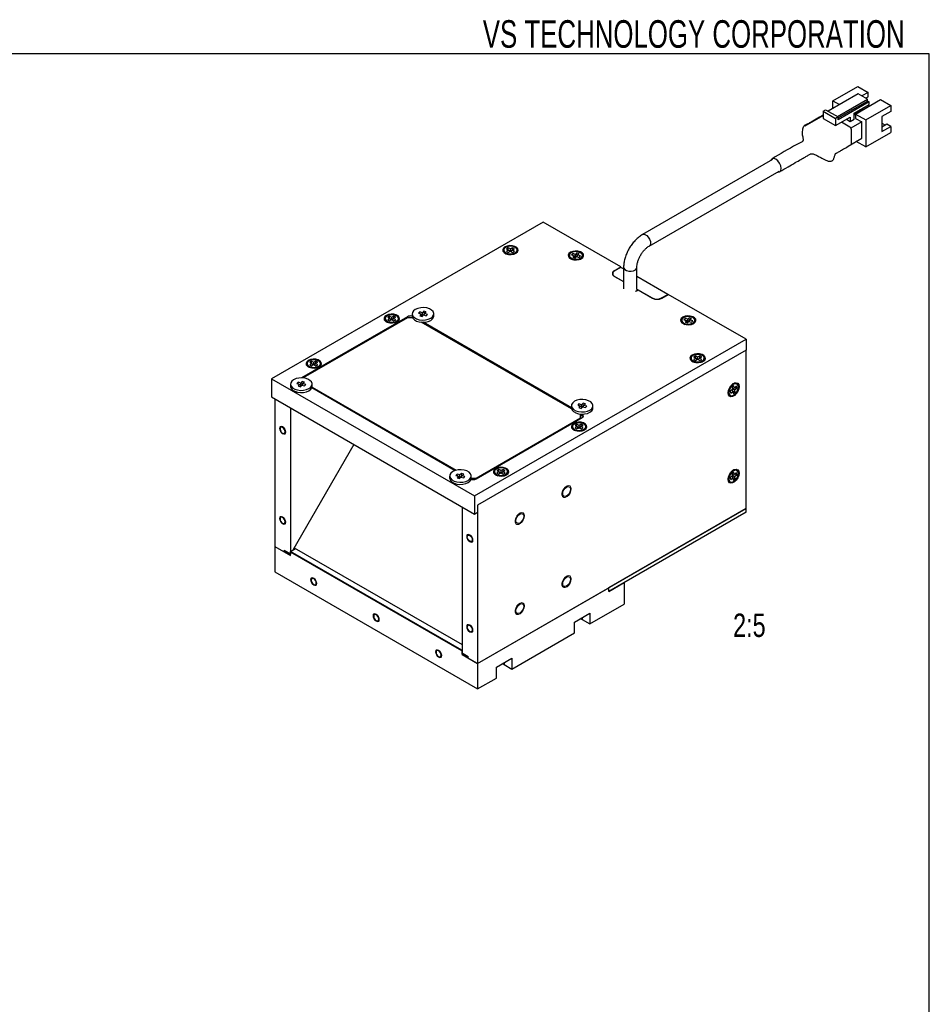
# Model space of a CAD drawing. Header units: millimetres. Extents: x 6 to 294, y 6 to 202.
# Tile 4 of 4: x 209 to 291, y 113 to 202. Entities that reach past the tile are written whole.
import ezdxf

# ---------------------------------------------------------------- set-up
doc = ezdxf.new("R2010")
doc.units = ezdxf.units.MM
doc.styles.add('SLDTEXTSTYLE0', font='TXT', dxfattribs={"width": 0.75})
doc.styles.add('SLDTEXTSTYLE2', font='TXT', dxfattribs={"width": 0.7})

msp = doc.modelspace()

# ---------------------------------------------------------------- linework, layer by layer
at = {"color": 7, "linetype": 'Continuous', "lineweight": 25}
for p, q in [((291.144, 199.039), (5.901, 199.039)), ((291.144, 6.453), (291.144, 199.039)), ((284.69, 195.425), (281.975, 193.857)), ((282.413, 194.78), (284.676, 196.086)), ((284.676, 196.086), (285.595, 195.555)), ((285.539, 194.935), (284.69, 195.425)), ((285.595, 195.555), (285.03, 195.229)), ((285.595, 195.163), (285.595, 195.555)), ((282.413, 194.11), (282.413, 194.78)), ((282.413, 194.78), (282.993, 194.445)), ((282.823, 193.368), (285.539, 194.935)), ((282.88, 193.237), (285.539, 194.772)), ((285.68, 194.69), (282.88, 193.074)), ((284.464, 193.596), (286.727, 194.902)), ((285.369, 195.033), (285.595, 195.163)), ((285.539, 194.772), (285.539, 194.935)), ((285.68, 194.69), (285.539, 194.772)), ((285.68, 194.461), (285.68, 194.69)), ((286.727, 194.902), (287.646, 194.372)), ((281.522, 193.857), (281.749, 193.988)), ((281.522, 193.857), (282.654, 193.204)), ((281.522, 193.857), (281.522, 193.204)), ((281.749, 193.988), (282.88, 193.335)), ((284.323, 193.678), (285.68, 194.461)), ((284.323, 193.122), (284.323, 193.678)), ((284.344, 193.6), (285.015, 193.988)), ((284.888, 193.939), (284.832, 193.972)), ((284.888, 193.939), (285.058, 194.037)), ((284.888, 194.004), (284.888, 193.939)), ((284.994, 194), (285.015, 193.988)), ((285.015, 193.914), (285.015, 193.988)), ((285.058, 194.037), (285.115, 194.135)), ((285.383, 193.065), (287.646, 194.372)), ((287.646, 193.825), (286.854, 193.367)), ((287.646, 194.372), (287.646, 193.825)), ((279.882, 192.518), (281.522, 193.465)), ((281.522, 193.204), (282.654, 192.551)), ((282.88, 193.335), (282.654, 193.204)), ((282.654, 192.551), (283.983, 193.318)), ((282.654, 193.204), (282.654, 192.551)), ((282.88, 193.074), (282.88, 193.335)), ((283.941, 192.412), (283.177, 192.853)), ((283.644, 193.123), (283.644, 193.122)), ((283.644, 193.122), (283.983, 192.927)), ((283.983, 193.318), (283.983, 192.927)), ((283.983, 192.927), (284.323, 193.122)), ((285.03, 192.878), (284.041, 192.307)), ((284.323, 193.612), (284.464, 193.531)), ((284.464, 193.596), (284.464, 193.204)), ((284.464, 193.596), (285.383, 193.065)), ((284.464, 193.204), (285.03, 192.878)), ((285.03, 191.408), (285.03, 192.878)), ((285.383, 193.065), (285.383, 190.616)), ((286.854, 193.367), (286.854, 192.012)), ((286.854, 192.771), (287.172, 192.587)), ((284.082, 190.893), (284.082, 192.167)), ((285.383, 190.616), (287.646, 191.922)), ((287.307, 192.665), (286.854, 192.404)), ((286.854, 192.012), (287.646, 192.469)), ((287.646, 192.469), (287.307, 192.665)), ((287.646, 192.469), (287.646, 191.922)), ((283.79, 190.692), (285.03, 191.408)), ((285.383, 190.616), (284.52, 191.114)), ((276.937, 189.47), (265.157, 182.669)), ((265.757, 181.63), (277.537, 188.431)), ((256.151, 183.798), (231.544, 169.593)), ((263.194, 179.733), (256.151, 183.798)), ((252.582, 181.267), (252.582, 181.202)), ((252.984, 181.48), (252.814, 181.382)), ((252.814, 181.382), (253.012, 181.267)), ((253.012, 181.267), (252.814, 181.153)), ((252.814, 181.153), (252.984, 181.055)), ((253.182, 181.365), (252.984, 181.48)), ((252.984, 181.284), (252.984, 181.48)), ((252.984, 181.055), (253.182, 181.17)), ((253.116, 181.132), (253.012, 181.267)), ((253.147, 181.149), (253.068, 181.195)), ((253.38, 181.48), (253.182, 181.365)), ((253.182, 181.17), (253.182, 181.365)), ((253.182, 181.17), (253.38, 181.055)), ((253.296, 181.195), (253.216, 181.149)), ((253.247, 181.132), (253.351, 181.267)), ((253.351, 181.267), (253.549, 181.382)), ((253.549, 181.153), (253.351, 181.267)), ((253.549, 181.382), (253.38, 181.48)), ((253.38, 181.284), (253.38, 181.48)), ((253.38, 181.055), (253.549, 181.153)), ((253.782, 181.202), (253.782, 181.267)), ((252.757, 180.957), (252.818, 180.922)), ((252.759, 180.956), (252.779, 180.937)), ((252.782, 180.943), (252.782, 180.936)), ((253.545, 180.922), (253.606, 180.957)), ((253.582, 180.936), (253.582, 180.943)), ((253.584, 180.937), (253.604, 180.956)), ((258.521, 180.778), (258.521, 180.712)), ((258.697, 180.467), (258.758, 180.432)), ((258.699, 180.466), (258.719, 180.447)), ((258.827, 180.948), (258.712, 180.827)), ((258.712, 180.827), (258.959, 180.75)), ((258.721, 180.453), (258.721, 180.446)), ((258.959, 180.75), (258.825, 180.608)), ((258.825, 180.608), (259.036, 180.542)), ((259.073, 180.872), (258.827, 180.948)), ((258.852, 180.783), (258.827, 180.948)), ((259.079, 180.607), (258.959, 180.75)), ((259.079, 180.607), (259.022, 180.546)), ((259.109, 180.639), (259.032, 180.662)), ((259.036, 180.542), (259.17, 180.684)), ((259.206, 181.014), (259.073, 180.872)), ((259.109, 180.639), (259.073, 180.872)), ((259.242, 180.781), (259.109, 180.639)), ((259.17, 180.684), (259.416, 180.607)), ((259.198, 180.675), (259.284, 180.806)), ((259.417, 180.948), (259.206, 181.014)), ((259.242, 180.781), (259.206, 181.014)), ((259.263, 180.774), (259.242, 180.781)), ((259.284, 180.806), (259.417, 180.948)), ((259.53, 180.729), (259.284, 180.806)), ((259.416, 180.607), (259.53, 180.729)), ((259.485, 180.432), (259.546, 180.467)), ((259.521, 180.446), (259.521, 180.453)), ((259.524, 180.447), (259.543, 180.466)), ((259.721, 180.712), (259.721, 180.778)), ((262.6, 179.39), (263.194, 179.733)), ((263.194, 179.7), (262.628, 179.373)), ((263.194, 179.7), (263.194, 179.733)), ((263.443, 179.557), (263.194, 179.7)), ((263.443, 179.7), (263.443, 177.741)), ((264.643, 177.741), (264.643, 179.7)), ((262.453, 179.129), (262.453, 179.04)), ((262.6, 178.9), (263.443, 178.414)), ((262.628, 178.884), (263.443, 178.414)), ((267.437, 177.251), (264.643, 178.864)), ((264.532, 177.54), (264.608, 177.577)), ((264.608, 177.577), (264.75, 177.659)), ((264.642, 177.721), (264.643, 177.741)), ((264.642, 177.721), (266.023, 176.924)), ((264.642, 177.721), (264.642, 177.597)), ((264.75, 177.659), (266.051, 176.908)), ((266.871, 176.924), (267.437, 177.251)), ((266.899, 176.908), (267.493, 177.251)), ((267.437, 177.251), (267.437, 177.218)), ((274.536, 173.185), (267.493, 177.251)), ((243.848, 175.226), (234.249, 169.685)), ((243.848, 175.128), (234.404, 169.676)), ((241.834, 175.063), (241.834, 174.997)), ((242.236, 175.275), (242.066, 175.177)), ((242.066, 175.177), (242.264, 175.063)), ((242.264, 175.063), (242.066, 174.948)), ((242.066, 174.948), (242.236, 174.851)), ((242.434, 175.161), (242.236, 175.275)), ((242.236, 175.079), (242.236, 175.275)), ((242.236, 174.851), (242.434, 174.965)), ((242.368, 174.927), (242.264, 175.063)), ((242.399, 174.945), (242.319, 174.991)), ((242.631, 175.275), (242.434, 175.161)), ((242.434, 174.965), (242.434, 175.161)), ((242.434, 174.965), (242.631, 174.851)), ((242.548, 174.991), (242.468, 174.945)), ((242.499, 174.927), (242.603, 175.063)), ((242.603, 175.063), (242.801, 175.177)), ((242.801, 174.948), (242.603, 175.063)), ((242.801, 175.177), (242.631, 175.275)), ((242.631, 175.079), (242.631, 175.275)), ((242.631, 174.851), (242.801, 174.948)), ((243.034, 174.997), (243.034, 175.063)), ((244.324, 175.128), (243.848, 175.128)), ((244.282, 175.487), (244.282, 175.291)), ((244.967, 175.658), (244.853, 175.536)), ((244.853, 175.536), (245.099, 175.459)), ((245.099, 175.459), (244.966, 175.317)), ((244.966, 175.317), (245.177, 175.251)), ((245.214, 175.581), (244.967, 175.658)), ((244.993, 175.493), (244.967, 175.658)), ((245.22, 175.317), (245.099, 175.459)), ((245.22, 175.317), (245.163, 175.256)), ((245.249, 175.348), (245.173, 175.372)), ((245.177, 175.251), (245.31, 175.393)), ((245.347, 175.723), (245.214, 175.581)), ((245.249, 175.348), (245.214, 175.581)), ((245.383, 175.49), (245.249, 175.348)), ((245.31, 175.393), (245.557, 175.317)), ((245.339, 175.385), (245.425, 175.515)), ((245.558, 175.657), (245.347, 175.723)), ((245.383, 175.49), (245.347, 175.723)), ((245.404, 175.484), (245.383, 175.49)), ((245.425, 175.515), (245.558, 175.657)), ((245.671, 175.438), (245.425, 175.515)), ((245.557, 175.317), (245.671, 175.438)), ((246.242, 175.291), (246.242, 175.487)), ((268.704, 174.9), (268.704, 174.834)), ((269.009, 175.07), (268.895, 174.948)), ((268.895, 174.948), (269.141, 174.872)), ((269.255, 174.993), (269.009, 175.07)), ((269.034, 174.905), (269.009, 175.07)), ((269.388, 175.136), (269.255, 174.993)), ((269.291, 174.76), (269.255, 174.993)), ((269.424, 174.903), (269.291, 174.76)), ((269.38, 174.797), (269.466, 174.927)), ((269.599, 175.07), (269.388, 175.136)), ((269.424, 174.903), (269.388, 175.136)), ((269.446, 174.896), (269.424, 174.903)), ((269.466, 174.927), (269.599, 175.07)), ((269.712, 174.851), (269.466, 174.927)), ((269.904, 174.834), (269.904, 174.9)), ((242.009, 174.753), (242.07, 174.717)), ((242.011, 174.751), (242.034, 174.73)), ((242.034, 174.739), (242.034, 174.731)), ((242.797, 174.717), (242.858, 174.753)), ((242.834, 174.73), (242.856, 174.751)), ((242.834, 174.731), (242.834, 174.739)), ((258.721, 166.869), (245.096, 174.734)), ((258.707, 166.975), (245.28, 174.726)), ((268.879, 174.589), (268.94, 174.554)), ((268.881, 174.588), (268.901, 174.569)), ((268.904, 174.575), (268.904, 174.568)), ((269.141, 174.872), (269.008, 174.729)), ((269.008, 174.729), (269.219, 174.663)), ((269.262, 174.729), (269.141, 174.872)), ((269.262, 174.729), (269.204, 174.668)), ((269.291, 174.76), (269.215, 174.784)), ((269.219, 174.663), (269.352, 174.806)), ((269.352, 174.806), (269.598, 174.729)), ((269.598, 174.729), (269.712, 174.851)), ((269.667, 174.554), (269.728, 174.589)), ((269.704, 174.568), (269.704, 174.575)), ((269.706, 174.569), (269.726, 174.588)), ((249.929, 158.98), (274.536, 173.185)), ((274.536, 173.185), (274.536, 172.205)), ((274.536, 172.205), (250.212, 158.163)), ((269.552, 171.471), (269.552, 171.405)), ((269.954, 171.683), (269.784, 171.585)), ((269.784, 171.585), (269.982, 171.471)), ((269.982, 171.471), (269.784, 171.356)), ((269.784, 171.356), (269.954, 171.258)), ((270.152, 171.569), (269.954, 171.683)), ((269.954, 171.487), (269.954, 171.683)), ((269.954, 171.258), (270.152, 171.373)), ((270.087, 171.335), (269.982, 171.471)), ((270.117, 171.353), (270.038, 171.398)), ((270.35, 171.683), (270.152, 171.569)), ((270.152, 171.373), (270.152, 171.569)), ((270.152, 171.373), (270.35, 171.258)), ((270.266, 171.398), (270.187, 171.353)), ((270.217, 171.335), (270.322, 171.471)), ((270.322, 171.471), (270.52, 171.585)), ((270.52, 171.356), (270.322, 171.471)), ((270.52, 171.585), (270.35, 171.683)), ((270.35, 171.487), (270.35, 171.683)), ((270.35, 171.258), (270.52, 171.356)), ((270.752, 171.405), (270.752, 171.471)), ((274.536, 157.834), (274.536, 172.205)), ((234.762, 170.981), (234.762, 170.915)), ((234.938, 170.671), (234.999, 170.635)), ((234.94, 170.669), (234.962, 170.648)), ((234.962, 170.656), (234.962, 170.649)), ((235.164, 171.193), (234.995, 171.095)), ((234.995, 171.095), (235.193, 170.981)), ((235.193, 170.981), (234.995, 170.866)), ((234.995, 170.866), (235.164, 170.768)), ((235.362, 171.079), (235.164, 171.193)), ((235.164, 170.997), (235.164, 171.193)), ((235.164, 170.768), (235.362, 170.883)), ((235.297, 170.845), (235.193, 170.981)), ((235.328, 170.863), (235.248, 170.909)), ((235.56, 171.193), (235.362, 171.079)), ((235.362, 170.883), (235.362, 171.079)), ((235.362, 170.883), (235.56, 170.768)), ((235.476, 170.909), (235.397, 170.863)), ((235.428, 170.845), (235.532, 170.981)), ((235.532, 170.981), (235.73, 171.095)), ((235.73, 170.866), (235.532, 170.981)), ((235.73, 171.095), (235.56, 171.193)), ((235.56, 170.997), (235.56, 171.193)), ((235.56, 170.768), (235.73, 170.866)), ((235.726, 170.635), (235.787, 170.671)), ((235.762, 170.648), (235.785, 170.669)), ((235.762, 170.649), (235.762, 170.656)), ((235.962, 170.915), (235.962, 170.981)), ((269.728, 171.16), (269.789, 171.125)), ((269.73, 171.159), (269.752, 171.138)), ((269.752, 171.146), (269.752, 171.139)), ((270.516, 171.125), (270.576, 171.16)), ((270.552, 171.138), (270.574, 171.159)), ((270.552, 171.139), (270.552, 171.146)), ((231.544, 169.593), (249.929, 158.98)), ((231.544, 169.593), (231.544, 167.96)), ((233.251, 169.119), (233.251, 168.923)), ((233.936, 169.29), (233.822, 169.168)), ((233.822, 169.168), (234.068, 169.091)), ((234.068, 169.091), (233.935, 168.949)), ((233.935, 168.949), (234.146, 168.883)), ((234.183, 169.213), (233.936, 169.29)), ((233.962, 169.125), (233.936, 169.29)), ((234.189, 168.949), (234.068, 169.091)), ((234.189, 168.949), (234.132, 168.888)), ((234.219, 168.98), (234.142, 169.004)), ((234.146, 168.883), (234.279, 169.025)), ((234.316, 169.355), (234.183, 169.213)), ((234.219, 168.98), (234.183, 169.213)), ((234.352, 169.122), (234.219, 168.98)), ((234.279, 169.025), (234.526, 168.949)), ((234.308, 169.017), (234.394, 169.147)), ((234.527, 169.29), (234.316, 169.355)), ((234.352, 169.122), (234.316, 169.355)), ((234.373, 169.116), (234.352, 169.122)), ((234.394, 169.147), (234.527, 169.29)), ((234.64, 169.07), (234.394, 169.147)), ((234.526, 168.949), (234.64, 169.07)), ((235.186, 168.797), (248.19, 161.29)), ((235.203, 168.852), (248.266, 161.311)), ((235.211, 168.923), (235.211, 169.119)), ((273.265, 169.078), (273.241, 169.057)), ((273.433, 168.968), (273.266, 168.834)), ((273.266, 168.834), (273.305, 168.632)), ((273.285, 168.735), (273.471, 168.766)), ((273.348, 169.135), (273.287, 169.1)), ((273.293, 168.693), (273.361, 168.748)), ((273.294, 168.687), (273.505, 168.593)), ((273.317, 169.125), (273.346, 169.134)), ((273.324, 169.121), (273.318, 169.125)), ((273.471, 168.766), (273.433, 168.968)), ((273.666, 168.923), (273.471, 168.766)), ((273.505, 168.593), (273.699, 168.75)), ((273.539, 168.821), (273.699, 168.75)), ((273.705, 169.132), (273.648, 169.165)), ((273.699, 168.75), (273.666, 168.923)), ((231.544, 167.96), (249.929, 157.346)), ((231.827, 167.796), (231.827, 154.405)), ((272.924, 168.403), (272.917, 168.433)), ((272.918, 168.432), (272.924, 168.428)), ((272.924, 168.471), (272.924, 168.4)), ((273.048, 168.126), (273.105, 168.093)), ((273.305, 168.632), (273.111, 168.475)), ((273.111, 168.475), (273.144, 168.302)), ((273.144, 168.302), (273.338, 168.459)), ((273.27, 168.604), (273.338, 168.459)), ((273.328, 168.487), (273.301, 168.628)), ((273.326, 168.486), (273.328, 168.487)), ((273.328, 168.487), (273.543, 168.391)), ((273.338, 168.459), (273.377, 168.257)), ((273.377, 168.257), (273.543, 168.391)), ((273.543, 168.391), (273.505, 168.593)), ((233.241, 166.98), (233.241, 153.704)), ((258.707, 167.16), (258.707, 166.964)), ((259.392, 167.331), (259.278, 167.209)), ((259.278, 167.209), (259.524, 167.132)), ((259.524, 167.132), (259.391, 166.99)), ((259.391, 166.99), (259.602, 166.924)), ((259.638, 167.254), (259.392, 167.331)), ((259.418, 167.165), (259.392, 167.331)), ((259.645, 166.989), (259.524, 167.132)), ((259.645, 166.989), (259.588, 166.928)), ((259.674, 167.021), (259.598, 167.045)), ((259.602, 166.924), (259.735, 167.066)), ((259.772, 167.396), (259.638, 167.254)), ((259.674, 167.021), (259.638, 167.254)), ((259.808, 167.163), (259.674, 167.021)), ((259.735, 167.066), (259.982, 166.989)), ((259.764, 167.057), (259.85, 167.188)), ((259.983, 167.33), (259.772, 167.396)), ((259.808, 167.163), (259.772, 167.396)), ((259.829, 167.156), (259.808, 167.163)), ((259.85, 167.188), (259.983, 167.33)), ((260.096, 167.111), (259.85, 167.188)), ((259.982, 166.989), (260.096, 167.111)), ((260.667, 166.964), (260.667, 167.16)), ((250.07, 160.531), (259.687, 166.082)), ((250.07, 160.596), (259.545, 166.066)), ((259.545, 166.393), (259.521, 166.406)), ((259.545, 166.066), (259.545, 166.393)), ((259.687, 166.213), (259.545, 166.295)), ((259.545, 166.001), (259.545, 166.066)), ((258.804, 165.266), (258.804, 165.201)), ((259.206, 165.478), (259.036, 165.38)), ((259.036, 165.38), (259.234, 165.266)), ((259.234, 165.266), (259.036, 165.152)), ((259.036, 165.152), (259.206, 165.054)), ((259.404, 165.364), (259.206, 165.478)), ((259.206, 165.282), (259.206, 165.478)), ((259.206, 165.054), (259.404, 165.168)), ((259.339, 165.13), (259.234, 165.266)), ((259.369, 165.148), (259.29, 165.194)), ((259.602, 165.478), (259.404, 165.364)), ((259.404, 165.168), (259.404, 165.364)), ((259.404, 165.168), (259.602, 165.054)), ((259.518, 165.194), (259.439, 165.148)), ((259.469, 165.13), (259.574, 165.266)), ((259.574, 165.266), (259.772, 165.38)), ((259.772, 165.152), (259.574, 165.266)), ((259.772, 165.38), (259.602, 165.478)), ((259.602, 165.282), (259.602, 165.478)), ((259.602, 165.054), (259.772, 165.152)), ((260.004, 165.201), (260.004, 165.266)), ((258.98, 164.956), (259.041, 164.921)), ((258.982, 164.954), (259.004, 164.933)), ((259.004, 164.942), (259.004, 164.934)), ((259.768, 164.921), (259.828, 164.956)), ((259.804, 164.933), (259.826, 164.954)), ((259.804, 164.934), (259.804, 164.942)), ((238.99, 163.661), (233.452, 154.07)), ((247.676, 160.792), (247.676, 160.596)), ((248.361, 160.963), (248.247, 160.841)), ((248.247, 160.841), (248.493, 160.764)), ((248.493, 160.764), (248.36, 160.622)), ((248.36, 160.622), (248.571, 160.556)), ((248.608, 160.886), (248.361, 160.963)), ((248.387, 160.797), (248.361, 160.963)), ((248.614, 160.622), (248.493, 160.764)), ((248.614, 160.622), (248.557, 160.56)), ((248.644, 160.653), (248.567, 160.677)), ((248.571, 160.556), (248.704, 160.698)), ((248.741, 161.028), (248.608, 160.886)), ((248.644, 160.653), (248.608, 160.886)), ((248.777, 160.795), (248.644, 160.653)), ((248.704, 160.698), (248.951, 160.621)), ((248.733, 160.689), (248.819, 160.82)), ((248.952, 160.962), (248.741, 161.028)), ((248.777, 160.795), (248.741, 161.028)), ((248.798, 160.788), (248.777, 160.795)), ((248.819, 160.82), (248.952, 160.962)), ((249.065, 160.743), (248.819, 160.82)), ((248.951, 160.621), (249.065, 160.743)), ((249.636, 160.596), (249.636, 160.792)), ((251.733, 161.184), (251.733, 161.119)), ((251.909, 160.874), (251.97, 160.838)), ((251.911, 160.872), (251.933, 160.851)), ((251.933, 160.86), (251.933, 160.852)), ((252.135, 161.396), (251.965, 161.298)), ((251.965, 161.298), (252.163, 161.184)), ((252.163, 161.184), (251.965, 161.07)), ((251.965, 161.07), (252.135, 160.972)), ((252.333, 161.282), (252.135, 161.396)), ((252.135, 161.2), (252.135, 161.396)), ((252.135, 160.972), (252.333, 161.086)), ((252.268, 161.048), (252.163, 161.184)), ((252.298, 161.066), (252.219, 161.112)), ((252.531, 161.396), (252.333, 161.282)), ((252.333, 161.086), (252.333, 161.282)), ((252.333, 161.086), (252.531, 160.972)), ((252.447, 161.112), (252.368, 161.066)), ((252.398, 161.048), (252.503, 161.184)), ((252.503, 161.184), (252.701, 161.298)), ((252.701, 161.07), (252.503, 161.184)), ((252.701, 161.298), (252.531, 161.396)), ((252.531, 161.2), (252.531, 161.396)), ((252.531, 160.972), (252.701, 161.07)), ((252.696, 160.838), (252.757, 160.874)), ((252.733, 160.851), (252.755, 160.872)), ((252.733, 160.852), (252.733, 160.86)), ((252.933, 161.119), (252.933, 161.184)), ((272.924, 160.632), (272.924, 160.561)), ((273.305, 160.793), (273.111, 160.636)), ((273.111, 160.636), (273.144, 160.463)), ((273.144, 160.463), (273.338, 160.62)), ((273.265, 161.239), (273.241, 161.218)), ((273.433, 161.129), (273.266, 160.995)), ((273.266, 160.995), (273.305, 160.793)), ((273.27, 160.765), (273.338, 160.62)), ((273.285, 160.896), (273.471, 160.927)), ((273.348, 161.296), (273.287, 161.261)), ((273.293, 160.854), (273.361, 160.909)), ((273.294, 160.848), (273.505, 160.754)), ((273.328, 160.648), (273.301, 160.79)), ((273.317, 161.287), (273.346, 161.295)), ((273.324, 161.282), (273.318, 161.286)), ((273.326, 160.647), (273.328, 160.648)), ((273.328, 160.648), (273.543, 160.552)), ((273.338, 160.62), (273.377, 160.418)), ((273.471, 160.927), (273.433, 161.129)), ((273.666, 161.084), (273.471, 160.927)), ((273.505, 160.754), (273.699, 160.911)), ((273.543, 160.552), (273.505, 160.754)), ((273.539, 160.982), (273.699, 160.911)), ((273.705, 161.293), (273.648, 161.326)), ((273.699, 160.911), (273.666, 161.084)), ((249.636, 160.596), (250.07, 160.596)), ((250.07, 160.596), (250.07, 160.531)), ((272.924, 160.564), (272.917, 160.594)), ((272.918, 160.593), (272.924, 160.589)), ((273.048, 160.287), (273.105, 160.254)), ((273.377, 160.418), (273.543, 160.552)), ((249.929, 158.98), (249.929, 157.346)), ((248.797, 158), (248.797, 144.724)), ((250.212, 158.163), (250.212, 143.792)), ((250.212, 158.163), (250.212, 157.51)), ((249.929, 157.346), (250.212, 157.51)), ((250.212, 143.792), (274.536, 157.834)), ((274.536, 157.834), (262.091, 150.65)), ((274.536, 157.507), (262.091, 150.323)), ((274.536, 157.507), (274.536, 157.834)), ((231.827, 154.405), (231.827, 152.119)), ((231.827, 154.405), (233.241, 153.589)), ((231.827, 154.405), (232.675, 153.915)), ((232.675, 153.915), (232.675, 154.031)), ((233.241, 153.704), (232.675, 154.031)), ((232.775, 153.973), (232.675, 153.915)), ((232.775, 153.973), (233.241, 153.704)), ((232.775, 153.973), (232.775, 153.973)), ((233.269, 153.932), (233.241, 153.915)), ((233.241, 153.915), (248.797, 144.935)), ((233.241, 153.589), (233.241, 153.915)), ((233.269, 153.964), (233.709, 154.218)), ((233.269, 153.899), (233.269, 153.964)), ((248.769, 145.017), (233.269, 153.964)), ((248.769, 144.951), (233.269, 153.899)), ((233.581, 154.292), (248.797, 145.508)), ((233.581, 154.292), (248.797, 145.508)), ((233.652, 154.185), (233.681, 154.234)), ((231.827, 152.119), (250.212, 141.506)), ((262.091, 150.323), (263.505, 151.139)), ((263.505, 151.139), (263.505, 149.18)), ((250.212, 143.792), (262.091, 150.65)), ((262.091, 150.323), (262.091, 150.65)), ((260.394, 147.384), (263.505, 149.18)), ((258.98, 147.547), (260.394, 148.364)), ((260.394, 148.364), (260.394, 147.384)), ((258.98, 146.567), (258.98, 147.547)), ((259.545, 147.86), (259.687, 147.792)), ((259.687, 147.792), (260.394, 147.384)), ((253.323, 143.302), (258.98, 146.567)), ((248.797, 145.033), (248.769, 145.017)), ((248.769, 144.951), (248.769, 145.017)), ((248.797, 144.968), (248.769, 144.951)), ((248.797, 144.608), (248.797, 144.935)), ((248.797, 144.724), (249.363, 144.397)), ((248.797, 144.608), (248.897, 144.666)), ((248.797, 144.608), (250.212, 143.792)), ((249.363, 144.397), (248.897, 144.666)), ((248.897, 144.666), (248.897, 144.666)), ((249.363, 144.282), (249.363, 144.397)), ((250.212, 143.792), (249.363, 144.282)), ((250.212, 143.792), (250.212, 141.506)), ((251.909, 143.465), (253.323, 144.282)), ((252.474, 143.778), (252.616, 143.71)), ((252.616, 143.71), (253.323, 143.302)), ((253.323, 144.282), (253.323, 143.302)), ((251.909, 142.485), (251.909, 143.465)), ((250.212, 141.506), (251.909, 142.485))]:
    msp.add_line(p, q, dxfattribs=at)
at = {"color": 8, "linetype": 'Continuous', "lineweight": 25}
for p, q in [((262.6, 179.39), (262.6, 179.356)), ((266.871, 176.924), (266.871, 176.893)), ((243.848, 175.128), (243.848, 175.226)), ((259.687, 166.213), (259.687, 166.398)), ((259.687, 147.955), (259.687, 147.792)), ((252.616, 143.873), (252.616, 143.71))]:
    msp.add_line(p, q, dxfattribs=at)
at = {"color": 7, "linetype": 'Continuous', "lineweight": 25, "flags": 128}
for points in [[(284.042, 190.803), (284.071, 190.837), (284.082, 190.893)], [(277.718, 188.673), (277.682, 188.907), (277.577, 189.147), (277.421, 189.357), (277.237, 189.506), (277.053, 189.57), (276.897, 189.539), (276.793, 189.419), (276.786, 189.383)], [(277.386, 188.344), (277.421, 188.331), (277.577, 188.362), (277.682, 188.482), (277.718, 188.673)], [(253.676, 180.982), (253.816, 181.097), (253.879, 181.232), (253.858, 181.372), (253.755, 181.499), (253.583, 181.599), (253.363, 181.658), (253.121, 181.67), (252.886, 181.634), (252.687, 181.553), (252.547, 181.438), (252.484, 181.303), (252.505, 181.163), (252.608, 181.036), (252.78, 180.936), (253, 180.877), (253.243, 180.865), (253.477, 180.901), (253.676, 180.982)], [(253.606, 181.512), (253.424, 181.584), (253.209, 181.614), (252.991, 181.596), (252.798, 181.534), (252.657, 181.436), (252.587, 181.315), (252.597, 181.188), (252.687, 181.072), (252.842, 180.982), (253.044, 180.93), (253.264, 180.924), (253.473, 180.965), (253.643, 181.046), (253.75, 181.157), (253.781, 181.283), (253.73, 181.407), (253.606, 181.512)], [(259.616, 180.492), (259.756, 180.607), (259.819, 180.742), (259.797, 180.882), (259.695, 181.009), (259.523, 181.109), (259.302, 181.168), (259.06, 181.18), (258.825, 181.144), (258.626, 181.063), (258.487, 180.948), (258.424, 180.813), (258.445, 180.673), (258.548, 180.546), (258.72, 180.447), (258.94, 180.387), (259.182, 180.375), (259.417, 180.411), (259.616, 180.492)], [(258.594, 180.943), (258.526, 180.821), (258.539, 180.694), (258.63, 180.578), (258.788, 180.49), (258.991, 180.44), (259.211, 180.435), (259.42, 180.477), (259.587, 180.56), (259.692, 180.672), (259.72, 180.798), (259.667, 180.921), (259.54, 181.026), (259.357, 181.096), (259.142, 181.124), (258.924, 181.105), (258.732, 181.041), (258.594, 180.943)], [(244.4, 175.757), (244.304, 175.606), (244.285, 175.445), (244.345, 175.288), (244.48, 175.147), (244.678, 175.033), (244.923, 174.957), (245.196, 174.923), (245.474, 174.935), (245.735, 174.992), (245.957, 175.089), (246.124, 175.218), (246.22, 175.369), (246.239, 175.53), (246.179, 175.687), (246.044, 175.828), (245.846, 175.942), (245.601, 176.018), (245.328, 176.052), (245.05, 176.04), (244.789, 175.983), (244.566, 175.886), (244.4, 175.757)], [(242.928, 174.777), (243.068, 174.892), (243.131, 175.028), (243.11, 175.167), (243.007, 175.295), (242.835, 175.394), (242.615, 175.453), (242.372, 175.465), (242.138, 175.429), (241.939, 175.349), (241.799, 175.234), (241.736, 175.098), (241.757, 174.958), (241.86, 174.831), (242.032, 174.732), (242.252, 174.672), (242.495, 174.66), (242.729, 174.697), (242.928, 174.777)], [(242.858, 175.308), (242.676, 175.38), (242.461, 175.409), (242.243, 175.391), (242.05, 175.329), (241.909, 175.231), (241.839, 175.111), (241.849, 174.983), (241.939, 174.867), (242.094, 174.777), (242.296, 174.726), (242.516, 174.72), (242.725, 174.76), (242.895, 174.842), (243.002, 174.953), (243.033, 175.079), (242.982, 175.203), (242.858, 175.308)], [(244.282, 175.291), (244.285, 175.249), (244.345, 175.092), (244.48, 174.951), (244.678, 174.837), (244.923, 174.761), (245.196, 174.727), (245.474, 174.739), (245.735, 174.796), (245.957, 174.893), (246.124, 175.022), (246.22, 175.173), (246.242, 175.291)], [(269.799, 174.614), (269.938, 174.729), (270.001, 174.864), (269.98, 175.004), (269.877, 175.131), (269.705, 175.231), (269.485, 175.29), (269.243, 175.302), (269.008, 175.266), (268.809, 175.185), (268.669, 175.07), (268.606, 174.935), (268.627, 174.795), (268.73, 174.668), (268.902, 174.568), (269.122, 174.509), (269.365, 174.497), (269.599, 174.533), (269.799, 174.614)], [(268.776, 175.064), (268.708, 174.943), (268.721, 174.816), (268.813, 174.7), (268.971, 174.611), (269.173, 174.561), (269.394, 174.557), (269.602, 174.599), (269.77, 174.681), (269.875, 174.793), (269.903, 174.92), (269.849, 175.043), (269.723, 175.147), (269.539, 175.218), (269.324, 175.246), (269.106, 175.227), (268.915, 175.163), (268.776, 175.064)], [(235.857, 170.695), (235.997, 170.81), (236.06, 170.946), (236.039, 171.085), (235.936, 171.213), (235.764, 171.312), (235.544, 171.371), (235.301, 171.383), (235.067, 171.347), (234.867, 171.266), (234.728, 171.152), (234.665, 171.016), (234.686, 170.876), (234.789, 170.749), (234.961, 170.65), (235.181, 170.59), (235.423, 170.578), (235.658, 170.615), (235.857, 170.695)], [(235.787, 171.226), (235.605, 171.298), (235.39, 171.327), (235.172, 171.309), (234.979, 171.247), (234.838, 171.149), (234.768, 171.029), (234.778, 170.901), (234.867, 170.785), (235.023, 170.695), (235.225, 170.644), (235.445, 170.638), (235.654, 170.678), (235.824, 170.759), (235.931, 170.871), (235.962, 170.997), (235.911, 171.121), (235.787, 171.226)], [(270.647, 171.185), (270.787, 171.3), (270.849, 171.435), (270.828, 171.575), (270.725, 171.702), (270.554, 171.802), (270.333, 171.861), (270.091, 171.873), (269.856, 171.837), (269.657, 171.756), (269.518, 171.641), (269.455, 171.506), (269.476, 171.366), (269.579, 171.239), (269.751, 171.14), (269.971, 171.08), (270.213, 171.068), (270.448, 171.104), (270.647, 171.185)], [(270.576, 171.716), (270.394, 171.787), (270.18, 171.817), (269.961, 171.799), (269.769, 171.737), (269.628, 171.639), (269.558, 171.518), (269.568, 171.391), (269.657, 171.275), (269.813, 171.185), (270.015, 171.133), (270.235, 171.128), (270.444, 171.168), (270.614, 171.249), (270.721, 171.361), (270.751, 171.487), (270.701, 171.611), (270.576, 171.716)], [(233.369, 169.389), (233.273, 169.238), (233.254, 169.077), (233.314, 168.92), (233.449, 168.779), (233.647, 168.665), (233.892, 168.589), (234.165, 168.555), (234.443, 168.567), (234.704, 168.624), (234.927, 168.721), (235.093, 168.85), (235.189, 169.001), (235.208, 169.162), (235.148, 169.319), (235.013, 169.46), (234.815, 169.574), (234.57, 169.65), (234.297, 169.684), (234.019, 169.672), (233.758, 169.615), (233.536, 169.518), (233.369, 169.389)], [(233.251, 168.923), (233.254, 168.881), (233.314, 168.724), (233.449, 168.583), (233.647, 168.469), (233.892, 168.393), (234.165, 168.359), (234.443, 168.371), (234.704, 168.428), (234.927, 168.525), (235.093, 168.654), (235.189, 168.805), (235.211, 168.923)], [(272.91, 168.327), (272.94, 168.54), (273.026, 168.761), (273.157, 168.965), (273.319, 169.126), (273.491, 169.225), (273.652, 169.25), (273.784, 169.199), (273.87, 169.077), (273.9, 168.898), (273.87, 168.686), (273.784, 168.464), (273.652, 168.26), (273.491, 168.099), (273.319, 168), (273.157, 167.975), (273.026, 168.026), (272.94, 168.149), (272.91, 168.327)], [(273.322, 169.045), (273.177, 168.895), (273.063, 168.706), (272.995, 168.505), (272.983, 168.318), (273.027, 168.171), (273.123, 168.084), (273.256, 168.068), (273.41, 168.126), (273.563, 168.249), (273.694, 168.421), (273.787, 168.62), (273.828, 168.817), (273.811, 168.987), (273.74, 169.106), (273.624, 169.159), (273.478, 169.137), (273.322, 169.045)], [(258.707, 166.964), (258.71, 166.922), (258.77, 166.764), (258.905, 166.623), (259.103, 166.51), (259.348, 166.433), (259.621, 166.4), (259.899, 166.412), (260.16, 166.469), (260.382, 166.566), (260.549, 166.695), (260.645, 166.846), (260.667, 166.964)], [(258.825, 167.429), (258.729, 167.278), (258.71, 167.118), (258.77, 166.96), (258.905, 166.819), (259.103, 166.706), (259.348, 166.629), (259.621, 166.596), (259.899, 166.608), (260.16, 166.664), (260.382, 166.761), (260.549, 166.891), (260.645, 167.042), (260.664, 167.202), (260.604, 167.36), (260.469, 167.501), (260.271, 167.614), (260.026, 167.691), (259.753, 167.724), (259.475, 167.712), (259.214, 167.656), (258.991, 167.559), (258.825, 167.429)], [(259.766, 166.148), (259.737, 166.178), (259.687, 166.213)], [(232.76, 164.808), (232.743, 164.918), (232.694, 165.031), (232.621, 165.13), (232.534, 165.2), (232.447, 165.23), (232.374, 165.216), (232.325, 165.159), (232.308, 165.069), (232.325, 164.959), (232.374, 164.846), (232.447, 164.747), (232.534, 164.677), (232.621, 164.647), (232.694, 164.661), (232.743, 164.718), (232.76, 164.808)], [(259.899, 164.98), (260.038, 165.095), (260.101, 165.231), (260.08, 165.37), (259.977, 165.498), (259.806, 165.597), (259.585, 165.656), (259.343, 165.668), (259.108, 165.632), (258.909, 165.552), (258.77, 165.437), (258.707, 165.301), (258.728, 165.161), (258.831, 165.034), (259.003, 164.935), (259.223, 164.876), (259.465, 164.863), (259.7, 164.9), (259.899, 164.98)], [(259.828, 165.511), (259.646, 165.583), (259.432, 165.612), (259.213, 165.594), (259.021, 165.532), (258.88, 165.434), (258.81, 165.314), (258.82, 165.187), (258.909, 165.07), (259.065, 164.98), (259.267, 164.929), (259.487, 164.923), (259.696, 164.963), (259.866, 165.045), (259.973, 165.156), (260.003, 165.282), (259.953, 165.406), (259.828, 165.511)], [(252.828, 160.898), (252.967, 161.013), (253.03, 161.149), (253.009, 161.288), (252.906, 161.416), (252.735, 161.515), (252.514, 161.574), (252.272, 161.586), (252.037, 161.55), (251.838, 161.47), (251.699, 161.355), (251.636, 161.219), (251.657, 161.079), (251.76, 160.952), (251.931, 160.853), (252.152, 160.794), (252.394, 160.781), (252.629, 160.818), (252.828, 160.898)], [(252.757, 161.429), (252.575, 161.501), (252.361, 161.53), (252.142, 161.512), (251.95, 161.45), (251.809, 161.352), (251.739, 161.232), (251.749, 161.105), (251.838, 160.988), (251.994, 160.898), (252.196, 160.847), (252.416, 160.841), (252.625, 160.881), (252.795, 160.963), (252.902, 161.074), (252.932, 161.2), (252.882, 161.324), (252.757, 161.429)], [(247.794, 161.061), (247.698, 160.91), (247.679, 160.75), (247.739, 160.592), (247.874, 160.451), (248.072, 160.338), (248.317, 160.261), (248.59, 160.228), (248.868, 160.24), (249.129, 160.297), (249.352, 160.393), (249.518, 160.523), (249.614, 160.674), (249.633, 160.835), (249.573, 160.992), (249.438, 161.133), (249.24, 161.246), (248.995, 161.323), (248.722, 161.356), (248.444, 161.344), (248.183, 161.288), (247.96, 161.191), (247.794, 161.061)], [(272.91, 160.488), (272.94, 160.701), (273.026, 160.922), (273.157, 161.126), (273.319, 161.287), (273.491, 161.386), (273.652, 161.412), (273.784, 161.36), (273.87, 161.238), (273.9, 161.059), (273.87, 160.847), (273.784, 160.625), (273.652, 160.422), (273.491, 160.26), (273.319, 160.161), (273.157, 160.136), (273.026, 160.187), (272.94, 160.31), (272.91, 160.488)], [(273.322, 161.206), (273.177, 161.056), (273.063, 160.867), (272.995, 160.666), (272.983, 160.479), (273.027, 160.332), (273.123, 160.245), (273.256, 160.229), (273.41, 160.287), (273.563, 160.41), (273.694, 160.583), (273.787, 160.781), (273.828, 160.978), (273.811, 161.148), (273.74, 161.267), (273.624, 161.32), (273.478, 161.299), (273.322, 161.206)], [(247.676, 160.596), (247.679, 160.554), (247.739, 160.396), (247.874, 160.255), (248.072, 160.142), (248.317, 160.065), (248.59, 160.032), (248.868, 160.044), (249.129, 160.101), (249.352, 160.198), (249.518, 160.327), (249.614, 160.478), (249.636, 160.596)], [(257.919, 159.183), (257.946, 159.355), (258.023, 159.531), (258.137, 159.686), (258.273, 159.795), (258.408, 159.842), (258.523, 159.82), (258.599, 159.732), (258.626, 159.591), (258.599, 159.419), (258.523, 159.243), (258.408, 159.088), (258.273, 158.979), (258.137, 158.932), (258.023, 158.954), (257.946, 159.042), (257.919, 159.183)], [(232.76, 156.643), (232.743, 156.753), (232.694, 156.866), (232.621, 156.965), (232.534, 157.035), (232.447, 157.065), (232.374, 157.05), (232.325, 156.994), (232.308, 156.904), (232.325, 156.794), (232.374, 156.681), (232.447, 156.582), (232.534, 156.512), (232.621, 156.482), (232.694, 156.496), (232.743, 156.553), (232.76, 156.643)], [(253.676, 156.734), (253.703, 156.905), (253.78, 157.082), (253.895, 157.237), (254.03, 157.346), (254.165, 157.393), (254.28, 157.371), (254.357, 157.283), (254.384, 157.142), (254.357, 156.97), (254.28, 156.793), (254.165, 156.639), (254.03, 156.53), (253.895, 156.483), (253.78, 156.505), (253.703, 156.593), (253.676, 156.734)], [(249.278, 155.272), (249.296, 155.362), (249.345, 155.419), (249.418, 155.433), (249.505, 155.403), (249.591, 155.333), (249.665, 155.234), (249.714, 155.121), (249.731, 155.011), (249.714, 154.921), (249.665, 154.865), (249.591, 154.85), (249.505, 154.88), (249.418, 154.95), (249.345, 155.049), (249.296, 155.162), (249.278, 155.272)], [(235.362, 150.96), (235.449, 150.93), (235.522, 150.944), (235.571, 151), (235.589, 151.09), (235.571, 151.2), (235.522, 151.313), (235.449, 151.412), (235.362, 151.482), (235.276, 151.512), (235.202, 151.498), (235.153, 151.442), (235.136, 151.352), (235.153, 151.242), (235.202, 151.129), (235.276, 151.03), (235.362, 150.96)], [(257.919, 151.018), (257.946, 151.189), (258.023, 151.366), (258.137, 151.521), (258.273, 151.63), (258.408, 151.677), (258.523, 151.655), (258.599, 151.566), (258.626, 151.426), (258.599, 151.254), (258.523, 151.077), (258.408, 150.923), (258.273, 150.813), (258.137, 150.766), (258.023, 150.789), (257.946, 150.877), (257.919, 151.018)], [(253.676, 148.568), (253.703, 148.74), (253.78, 148.917), (253.895, 149.071), (254.03, 149.181), (254.165, 149.228), (254.28, 149.205), (254.357, 149.117), (254.384, 148.977), (254.357, 148.805), (254.28, 148.628), (254.165, 148.473), (254.03, 148.364), (253.895, 148.317), (253.78, 148.339), (253.703, 148.428), (253.676, 148.568)], [(241.019, 147.694), (241.106, 147.664), (241.179, 147.678), (241.228, 147.735), (241.246, 147.825), (241.228, 147.935), (241.179, 148.048), (241.106, 148.147), (241.019, 148.217), (240.933, 148.247), (240.859, 148.232), (240.81, 148.176), (240.793, 148.086), (240.81, 147.976), (240.859, 147.863), (240.933, 147.764), (241.019, 147.694)], [(249.278, 147.107), (249.296, 147.197), (249.345, 147.253), (249.418, 147.268), (249.505, 147.238), (249.591, 147.168), (249.665, 147.069), (249.714, 146.956), (249.731, 146.846), (249.714, 146.756), (249.665, 146.699), (249.591, 146.685), (249.505, 146.715), (249.418, 146.785), (249.345, 146.884), (249.296, 146.997), (249.278, 147.107)], [(246.676, 144.428), (246.763, 144.398), (246.836, 144.413), (246.885, 144.469), (246.902, 144.559), (246.885, 144.669), (246.836, 144.782), (246.763, 144.881), (246.676, 144.951), (246.59, 144.981), (246.516, 144.967), (246.467, 144.91), (246.45, 144.82), (246.467, 144.71), (246.516, 144.597), (246.59, 144.498), (246.676, 144.428)]]:
    msp.add_lwpolyline(points, dxfattribs=at)
at = {"color": 8, "linetype": 'Continuous', "lineweight": 25, "flags": 128}
for points in [[(265.157, 182.67), (265.234, 182.695), (265.379, 182.676), (265.535, 182.586), (265.68, 182.437), (265.795, 182.25), (265.865, 182.048), (265.879, 181.861), (265.837, 181.712), (265.758, 181.631)], [(263.443, 179.702), (263.459, 179.621), (263.548, 179.505), (263.704, 179.415), (263.905, 179.363), (264.126, 179.357), (264.335, 179.398), (264.504, 179.479), (264.612, 179.59), (264.643, 179.699)]]:
    msp.add_lwpolyline(points, dxfattribs=at)
at = {"color": 7, "linetype": 'Continuous', "lineweight": 0, "flags": 128}
for points in [[(232.534, 165.265), (232.642, 165.178), (232.734, 165.054), (232.795, 164.913), (232.817, 164.775), (232.795, 164.663), (232.734, 164.592), (232.642, 164.574), (232.534, 164.612), (232.426, 164.699), (232.334, 164.823), (232.273, 164.964), (232.251, 165.102), (232.273, 165.214), (232.334, 165.285), (232.426, 165.303), (232.534, 165.265)], [(258.697, 159.632), (258.668, 159.438), (258.586, 159.238), (258.462, 159.058), (258.312, 158.922), (258.157, 158.849), (258.017, 158.848), (257.912, 158.921), (257.856, 159.056), (257.856, 159.236), (257.912, 159.437), (258.017, 159.63), (258.157, 159.791), (258.312, 159.897), (258.462, 159.935), (258.586, 159.898), (258.668, 159.792), (258.697, 159.632)], [(232.534, 157.1), (232.642, 157.012), (232.734, 156.889), (232.795, 156.747), (232.817, 156.61), (232.795, 156.497), (232.734, 156.427), (232.642, 156.409), (232.534, 156.447), (232.426, 156.534), (232.334, 156.658), (232.273, 156.799), (232.251, 156.936), (232.273, 157.049), (232.334, 157.12), (232.426, 157.137), (232.534, 157.1)], [(254.454, 157.183), (254.426, 156.989), (254.344, 156.789), (254.219, 156.608), (254.069, 156.473), (253.914, 156.4), (253.774, 156.399), (253.669, 156.472), (253.613, 156.607), (253.613, 156.787), (253.669, 156.987), (253.774, 157.181), (253.914, 157.342), (254.069, 157.448), (254.219, 157.486), (254.344, 157.449), (254.426, 157.343), (254.454, 157.183)], [(249.505, 155.468), (249.613, 155.381), (249.705, 155.257), (249.766, 155.116), (249.787, 154.978), (249.766, 154.866), (249.705, 154.795), (249.613, 154.777), (249.505, 154.815), (249.396, 154.902), (249.305, 155.026), (249.243, 155.168), (249.222, 155.305), (249.243, 155.418), (249.305, 155.488), (249.396, 155.506), (249.505, 155.468)], [(258.697, 151.467), (258.668, 151.273), (258.586, 151.073), (258.462, 150.892), (258.312, 150.756), (258.157, 150.683), (258.017, 150.683), (257.912, 150.755), (257.856, 150.891), (257.856, 151.071), (257.912, 151.271), (258.017, 151.465), (258.157, 151.626), (258.312, 151.732), (258.462, 151.769), (258.586, 151.733), (258.668, 151.627), (258.697, 151.467)], [(235.645, 151.058), (235.624, 150.945), (235.562, 150.875), (235.471, 150.857), (235.362, 150.894), (235.254, 150.982), (235.162, 151.106), (235.101, 151.247), (235.08, 151.384), (235.101, 151.497), (235.162, 151.567), (235.254, 151.585), (235.362, 151.548), (235.471, 151.46), (235.562, 151.336), (235.624, 151.195), (235.645, 151.058)], [(254.454, 149.017), (254.426, 148.824), (254.344, 148.623), (254.219, 148.443), (254.069, 148.307), (253.914, 148.234), (253.774, 148.234), (253.669, 148.306), (253.613, 148.442), (253.613, 148.622), (253.669, 148.822), (253.774, 149.016), (253.914, 149.177), (254.069, 149.283), (254.219, 149.32), (254.344, 149.283), (254.426, 149.178), (254.454, 149.017)], [(241.302, 147.792), (241.281, 147.68), (241.219, 147.609), (241.128, 147.591), (241.019, 147.629), (240.911, 147.716), (240.819, 147.84), (240.758, 147.981), (240.736, 148.119), (240.758, 148.231), (240.819, 148.302), (240.911, 148.32), (241.019, 148.282), (241.128, 148.195), (241.219, 148.071), (241.281, 147.93), (241.302, 147.792)], [(249.505, 147.303), (249.613, 147.216), (249.705, 147.092), (249.766, 146.95), (249.787, 146.813), (249.766, 146.7), (249.705, 146.63), (249.613, 146.612), (249.505, 146.65), (249.396, 146.737), (249.305, 146.861), (249.243, 147.002), (249.222, 147.14), (249.243, 147.252), (249.305, 147.323), (249.396, 147.341), (249.505, 147.303)], [(246.959, 144.526), (246.937, 144.414), (246.876, 144.343), (246.784, 144.325), (246.676, 144.363), (246.568, 144.45), (246.476, 144.574), (246.415, 144.716), (246.393, 144.853), (246.415, 144.966), (246.476, 145.036), (246.568, 145.054), (246.676, 145.016), (246.784, 144.929), (246.876, 144.805), (246.937, 144.664), (246.959, 144.526)]]:
    msp.add_lwpolyline(points, dxfattribs=at)
at = {"color": 7, "linetype": 'Continuous', "lineweight": 25}
for centre, radius, start, end in [((283.775, 192.153), 0.307, 2.60556, 57.39437), ((252.959, 181.28), 0.385, 191.67429, 257.94454), ((253.42, 181.264), 0.367, 280.13371, 350.24742), ((258.901, 180.792), 0.388, 191.88195, 257.73688), ((259.361, 180.773), 0.365, 279.90866, 350.47247), ((262.693, 179.145), 0.262, 110.78335, 249.21671), ((262.721, 179.129), 0.262, 110.78334, 249.21669), ((266.447, 177.743), 0.922, 242.60962, 297.39037), ((266.475, 177.727), 0.922, 242.60961, 297.39037), ((242.211, 175.075), 0.385, 191.67473, 257.94426), ((242.672, 175.06), 0.367, 280.13371, 350.24746), ((244.132, 174.676), 0.619, 75.9281, 117.29785), ((269.083, 174.914), 0.388, 191.88195, 257.73688), ((269.544, 174.895), 0.365, 279.90844, 350.47252), ((269.93, 171.483), 0.385, 191.6742, 257.94459), ((270.391, 171.467), 0.367, 280.13366, 350.2473), ((235.14, 170.993), 0.385, 191.6746, 257.94431), ((235.601, 170.978), 0.367, 280.13366, 350.24754), ((273.519, 168.848), 0.342, 67.81839, 137.77885), ((273.281, 168.407), 0.365, 159.89577, 230.46619), ((259.628, 166.244), 0.172, 290.12365, 63.69409), ((259.182, 165.279), 0.385, 191.67473, 257.94426), ((259.643, 165.263), 0.367, 280.13367, 350.24734), ((252.11, 161.197), 0.385, 191.6746, 257.94431), ((252.571, 161.181), 0.367, 280.13362, 350.24742), ((273.281, 160.568), 0.365, 159.89577, 230.46619), ((273.519, 161.009), 0.342, 67.81839, 137.77885), ((249.785, 161.093), 0.631, 254.57483, 296.92321)]:
    msp.add_arc(centre, radius, start, end, dxfattribs=at)
for points, knots in [([(281.522, 193.5), (281.306, 193.378), (280.891, 193.144), (280.401, 192.831), (280.058, 192.677), (279.918, 192.605), (279.855, 192.564), (279.808, 192.527), (279.759, 192.476), (279.702, 192.374), (279.665, 192.214), (279.62, 192.017), (279.615, 191.735), (279.682, 191.484), (279.715, 191.279), (279.698, 191.166), (279.693, 191.15), (279.659, 191.117), (279.497, 191.018), (278.514, 190.512), (277.623, 189.976), (276.896, 189.538)], [0, 0, 0, 0, 0.1087156, 0.2087929, 0.2555271, 0.2715153, 0.2776692, 0.2847906, 0.2931313, 0.3029752, 0.3264353, 0.3509758, 0.3780341, 0.4433013, 0.4706858, 0.4907803, 0.5163694, 0.524788, 0.535955, 0.6210459, 1, 1, 1, 1]), ([(277.579, 188.363), (277.835, 188.512), (278.306, 188.788), (278.946, 189.164), (279.459, 189.46), (279.857, 189.673), (280.155, 189.85), (280.344, 189.986), (280.498, 190), (280.604, 189.984), (280.753, 189.936), (280.971, 189.835), (281.237, 189.69), (281.515, 189.54), (281.76, 189.419), (281.944, 189.338), (282.092, 189.306), (282.202, 189.308), (282.291, 189.335), (282.353, 189.372), (282.404, 189.417), (282.458, 189.486), (282.51, 189.589), (282.548, 189.713), (282.58, 189.834), (282.607, 189.929), (282.633, 189.986), (282.657, 190.018), (282.696, 190.045), (282.787, 190.069), (282.959, 190.182), (283.227, 190.349), (283.599, 190.555), (283.883, 190.714), (284.042, 190.803)], [0, 0, 0, 0, 0.120778, 0.221672, 0.302253, 0.362603, 0.406114, 0.445407, 0.462536, 0.479074, 0.497373, 0.52041, 0.560799, 0.597641, 0.625833, 0.65102, 0.666218, 0.680985, 0.691959, 0.699726, 0.706285, 0.715329, 0.728317, 0.744355, 0.760278, 0.772822, 0.777289, 0.780898, 0.786874, 0.799256, 0.825661, 0.867407, 0.925642, 1, 1, 1, 1]), ([(265.157, 182.669), (265.097, 182.633), (264.93, 182.531), (264.668, 182.32), (264.381, 182.029), (264.123, 181.699), (263.898, 181.34), (263.712, 180.96), (263.57, 180.568), (263.478, 180.179), (263.445, 179.89), (263.443, 179.735), (263.443, 179.7)], [0, 0, 0, 0, 0.063152, 0.177379, 0.291224, 0.404607, 0.517671, 0.630825, 0.74446, 0.859057, 0.968296, 1, 1, 1, 1]), ([(264.643, 179.7), (264.644, 179.738), (264.646, 179.847), (264.679, 180.057), (264.755, 180.328), (264.872, 180.609), (265.024, 180.885), (265.204, 181.14), (265.401, 181.359), (265.591, 181.526), (265.706, 181.598), (265.757, 181.63)], [0, 0, 0, 0, 0.0607806, 0.177532, 0.2964161, 0.4173391, 0.539497, 0.6619623, 0.783533, 0.9032652, 1, 1, 1, 1])]:
    msp.add_open_spline(points, degree=3, knots=knots, dxfattribs=at)

# ---------------------------------------------------------------- texts
at = {"color": 7, "linetype": 'Continuous', "lineweight": 0}
for s, insert, char_height, attachment_point, style in [('VS TECHNOLOGY CORPORATION', (288.908, 202.099), 2.5, 3, 'SLDTEXTSTYLE2'), ('2:5', (273.36, 148.325), 2.1167, 1, 'SLDTEXTSTYLE0')]:
    msp.add_mtext(s, dxfattribs=dict(at, insert=insert, char_height=char_height, attachment_point=attachment_point, style=style))

doc.saveas('drawing.dxf')
